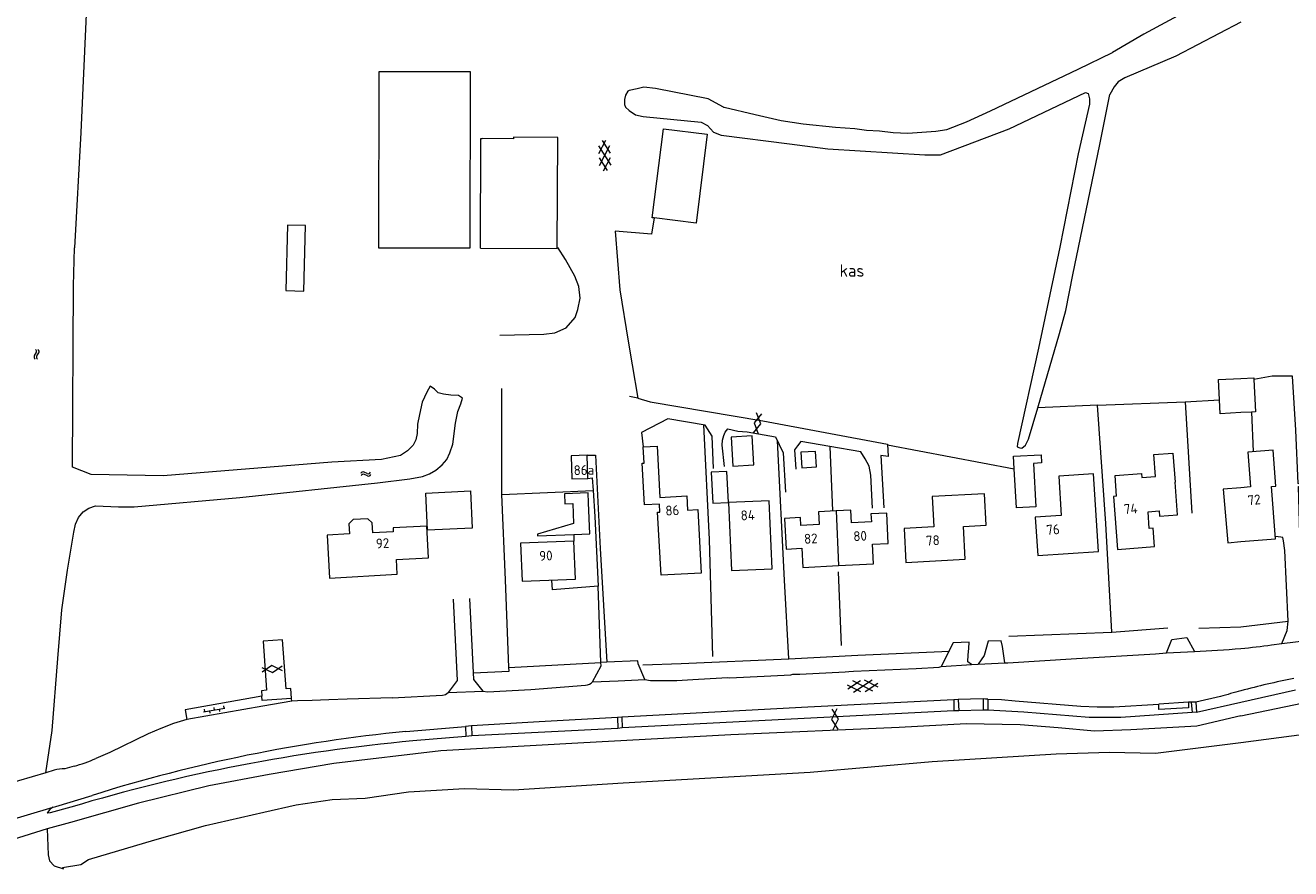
# Model space of a CAD drawing. Header units: metres. Extents: x 157366 to 159470, y 577030 to 578469.
# Tile 4 of 35: x 157753 to 158010, y 577152 to 577323. Entities that reach past the tile are written whole.
import ezdxf

# ---------------------------------------------------------------- set-up
doc = ezdxf.new("R2010")
doc.units = ezdxf.units.M
doc.header["$MEASUREMENT"] = 0
for name, color, linetype, lineweight in [('Gbkn_B01_hoofdgebouw', 1, 'Continuous', 18), ('Gbkn_B02_bijgebouw', 1, 'Continuous', 18), ('Gbkn_B07_tussenmuur', 252, 'Continuous', 18), ('Gbkn_B14_dakrand bijgebouw', 1, 'Continuous', 18), ('Gbkn_S01_gesloten verharding (g)', 252, 'Continuous', 18), ('Gbkn_S01_gesloten verharding (k)', 252, 'Continuous', 18), ('Gbkn_S02_open verharding', 252, 'Continuous', 18), ('Gbkn_S05_water', 252, 'Continuous', 18), ('Gbkn_T01_muur', 252, 'Continuous', 18), ('Gbkn_T09_insteek sloot', 252, 'Continuous', 18), ('Gbkn_T20_overige afscheiding', 252, 'Continuous', 18), ('Gbkn_V00_kant verharding', 252, 'Continuous', 18), ('Gbkn_Z02_huisnummer', 252, 'Continuous', 18), ('Gbkn_Z09_functieaanduiding', 252, 'Continuous', 18)]:
    doc.layers.add(name, color=color, linetype=linetype, lineweight=lineweight)
doc.styles.add('NLCS-ISO-M1000-T25', font='NLCS-ISO.ttf', dxfattribs={"height": 2.5})

msp = doc.modelspace()

# ---------------------------------------------------------------- linework, layer by layer
at = {"layer": 'Gbkn_B01_hoofdgebouw', "flags": 128}
for points in [[(157845.7, 577277.96), (157861.3, 577277.91), (157861.38, 577300.42), (157852.43, 577300.45), (157852.43, 577300.17), (157846.03, 577300.19)], [(157845.7, 577277.96), (157845.78, 577300.19), (157846.03, 577300.19)], [(157890.5, 577212.06), (157882.34, 577211.63), (157881.66, 577224.41), (157882.13, 577224.43), (157882.05, 577226.05), (157878.98, 577225.89), (157878.53, 577234.36), (157878.9, 577234.38), (157878.73, 577237.65), (157881.57, 577237.8), (157882.12, 577227.42), (157887.59, 577227.71), (157887.74, 577224.87), (157889.82, 577224.98), (157890.5, 577212.06)], [(158000, 577218.45), (158007.05, 577219.03), (158006.2, 577229.65), (158007.12, 577229.72), (158006.54, 577237.03), (158001.43, 577236.62), (158001.99, 577229.59), (158000, 577229.37)], [(157867.47, 577231.29), (157867.35, 577235.96), (157864.11, 577235.88), (157864.23, 577231.2), (157867.47, 577231.29)], [(157974.79, 577227.67), (157974.48, 577231.86), (157979.86, 577232.26), (157979.92, 577231.48), (157982.7, 577231.69), (157982.37, 577236.13), (157986.2, 577236.42), (157986.64, 577230.49)], [(157971.12, 577216.47), (157970.09, 577232.22), (157963.05, 577231.76), (157963.57, 577223.77), (157958.28, 577223.42), (157958.79, 577215.67), (157971.12, 577216.47)], [(157974.79, 577227.67), (157974.15, 577227.63), (157974.95, 577216.89), (157982.47, 577217.44), (157982.2, 577221.18), (157981.41, 577221.12), (157981.16, 577224.52), (157983.41, 577224.69), (157983.49, 577223.65), (157987.12, 577223.92), (157986.64, 577230.49)], [(158000, 577229.37), (157996.43, 577229.08), (157997.34, 577218.23), (158000, 577218.45)], [(157904.87, 577212.96), (157904.26, 577226.76), (157896.05, 577226.4), (157896.66, 577212.6), (157904.87, 577212.96)], [(157937.72, 577221.47), (157931.67, 577221.15), (157932.04, 577214.25), (157944.09, 577214.88), (157943.74, 577221.55), (157948.34, 577221.8), (157948, 577228.18)], [(157948, 577228.18), (157937.39, 577227.59), (157937.72, 577221.47)], [(157917.85, 577224.71), (157914.29, 577224.52), (157914.42, 577221.91), (157910.71, 577221.71), (157910.63, 577223.33), (157907.39, 577223.16), (157907.71, 577216.95), (157910.93, 577217.11), (157911.13, 577213.22), (157918.39, 577213.6)], [(157918.39, 577213.6), (157925.44, 577213.96), (157925.23, 577217.93), (157928.46, 577218.1), (157928.14, 577224.23), (157924.93, 577224.07), (157925.02, 577222.47), (157921, 577222.26), (157920.86, 577224.87), (157917.85, 577224.71)], [(157815.05, 577211.06), (157828.81, 577211.83), (157828.64, 577214.82), (157835.17, 577215.18), (157834.85, 577221.57), (157827.96, 577221.22), (157828, 577220.47), (157823.85, 577220.27), (157823.75, 577222.25), (157822.85, 577223.11), (157819.86, 577222.96), (157819.01, 577222.06), (157819.12, 577220.02), (157814.58, 577219.75), (157815.05, 577211.06)], [(157864.98, 577210.86), (157864.67, 577218.58), (157853.83, 577218.15), (157854.14, 577210.42), (157864.98, 577210.86)]]:
    msp.add_lwpolyline(points, dxfattribs=at)
at = {"layer": 'Gbkn_B02_bijgebouw', "flags": 128}
for points in [[(157913.89, 577233.6), (157913.68, 577236.76), (157910.72, 577236.57), (157910.92, 577233.4), (157913.89, 577233.6)], [(157896.05, 577226.4), (157895.72, 577232.7), (157892.53, 577232.53), (157892.86, 577226.23), (157896.05, 577226.4)], [(157864.42, 577226.19), (157864.57, 577222.16)], [(157864.65, 577219.91), (157867.87, 577220.03), (157867.63, 577226.31)]]:
    msp.add_lwpolyline(points, dxfattribs=at)
at = {"layer": 'Gbkn_B07_tussenmuur', "flags": 128}
msp.add_lwpolyline([(157917.85, 577224.71), (157918.39, 577213.6)], dxfattribs=at)
at = {"layer": 'Gbkn_B14_dakrand bijgebouw', "flags": 128}
for points in [[(157843.6, 577313.8), (157843.57, 577277.98), (157825.1, 577278), (157825.13, 577313.81), (157843.6, 577313.8)], [(157889.47, 577283.03), (157880.98, 577284.1), (157880.56, 577284.15), (157882.83, 577302.18), (157891.74, 577301.06), (157889.47, 577283.03)], [(157806.19, 577269.37), (157809.88, 577269.28), (157810.21, 577282.55), (157806.52, 577282.64), (157806.19, 577269.37)], [(158000, 577244.62), (157995.83, 577244.39), (157995.67, 577247.23), (157995.46, 577251.31), (158000, 577251.56)], [(158000, 577251.56), (158002.6, 577251.69), (158002.62, 577251.35), (158002.97, 577244.78)], [(158002.97, 577244.78), (158002.13, 577244.73), (158000, 577244.62)], [(157896.94, 577233.73), (157901.2, 577234.01), (157900.81, 577239.93), (157896.55, 577239.65), (157896.94, 577233.73)], [(157953.86, 577235.77), (157959.45, 577236.09), (157959.55, 577234.41), (157957.9, 577234.32), (157958.4, 577225.54), (157954.46, 577225.31), (157954.01, 577233.19), (157953.86, 577235.77)], [(157843.68, 577228.73), (157844.04, 577221.21), (157834.96, 577220.77), (157834.59, 577228.29), (157843.68, 577228.73)], [(157867.63, 577226.31), (157867.56, 577228.33), (157862.76, 577228.12), (157862.84, 577226.12), (157864.42, 577226.19)], [(157864.57, 577222.16), (157857.29, 577219.95), (157857.3, 577219.63), (157864.65, 577219.91)]]:
    msp.add_lwpolyline(points, dxfattribs=at)
at = {"layer": 'Gbkn_S01_gesloten verharding (g)', "flags": 128}
for points in [[(157901.11, 577240.5), (157902.6, 577242.34), (157901.75, 577244.55)], [(157902.71, 577244.4), (157901.22, 577242.56), (157902.07, 577240.35)], [(157801.36, 577192.96), (157803.49, 577191.93), (157805.45, 577193.25)], [(157805.52, 577192.28), (157803.39, 577193.32), (157801.43, 577192)], [(157918.02, 577184.52), (157916.95, 577182.41), (157918.24, 577180.43)], [(157917.28, 577180.38), (157918.35, 577182.49), (157917.06, 577184.47)]]:
    msp.add_lwpolyline(points, dxfattribs=at)
at = {"layer": 'Gbkn_S01_gesloten verharding (k)'}
for points in [[(157869.67, 577298.69), (157872.13, 577294.81)], [(157869.73, 577297.14), (157871.15, 577299.84)], [(157869.83, 577294.71), (157871.97, 577298.78)], [(157870.4, 577299.81), (157872.03, 577297.23)], [(157869.77, 577296.27), (157871.4, 577293.69)], [(157870.64, 577293.66), (157872.06, 577296.37)], [(157922.92, 577188), (157920.2, 577189.38)], [(157920.24, 577188.63), (157922.8, 577190.3)], [(157925.34, 577188.14), (157921.24, 577190.21)], [(157921.37, 577187.92), (157925.22, 577190.43)], [(157926.38, 577188.97), (157923.66, 577190.34)], [(157923.79, 577188.05), (157926.34, 577189.72)]]:
    msp.add_lwpolyline(points, dxfattribs=at)
at = {"layer": 'Gbkn_S02_open verharding'}
for points in [[(157789.52, 577183.93), (157793.86, 577184.68)], [(157789.63, 577184.45), (157789.72, 577183.96)], [(157790.7, 577184.13), (157790.79, 577183.64)], [(157791.6, 577184.8), (157791.69, 577184.3)], [(157792.68, 577184.48), (157792.76, 577183.98)], [(157793.58, 577185.14), (157793.66, 577184.65)]]:
    msp.add_lwpolyline(points, dxfattribs=at)
at = {"layer": 'Gbkn_S05_water'}
for points in [[(157755.58, 577256.72, 0.417728), (157755.41, 577257.44)], [(157756.07, 577256.71, 0.417728), (157755.89, 577257.44)], [(157755.19, 577256.17, 0.417728), (157755.37, 577255.45)], [(157755.67, 577256.16, 0.417728), (157755.85, 577255.44)], [(157822.1, 577232.55, 0.417728), (157821.41, 577232.26)], [(157822.17, 577232.08, 0.417728), (157821.48, 577231.78)], [(157822.7, 577232.25, 0.417728), (157823.39, 577232.54)], [(157822.77, 577231.77, 0.417728), (157823.46, 577232.07)]]:
    msp.add_lwpolyline(points, format="xyb", dxfattribs=at)
for points in [[(157755.19, 577256.17), (157755.58, 577256.72)], [(157755.67, 577256.16), (157756.06, 577256.71)], [(157822.7, 577232.25), (157822.1, 577232.55)], [(157822.77, 577231.77), (157822.17, 577232.08)]]:
    msp.add_lwpolyline(points, dxfattribs=at)
at = {"layer": 'Gbkn_T01_muur', "flags": 128}
msp.add_lwpolyline([(157864.65, 577219.91), (157864.67, 577218.58)], dxfattribs=at)
at = {"layer": 'Gbkn_T09_insteek sloot', "flags": 128}
for points in [[(157857.84, 577424.1), (157810, 577396.45), (157805.3, 577393.68), (157782.03, 577378.6), (157772.35, 577373.21), (157771.11, 577372.09), (157770.13, 577370.96), (157769.47, 577369.73), (157768.68, 577368.19), (157768.16, 577366.64), (157767.89, 577365.06), (157767.83, 577364.05), (157766.77, 577347.49), (157765.68, 577325.43), (157764.6, 577301.4), (157763.33, 577278.04)], [(158000, 577332.29), (157997.52, 577330.71), (157980.34, 577321.39), (157973.98, 577317.64)], [(158000, 577323.79), (157986.78, 577316.93), (157976.47, 577312.54), (157975.09, 577311.73), (157974.27, 577310.67), (157973.41, 577309.12)], [(157894.99, 577306.59), (157895.18, 577306.55), (157901.45, 577305.07), (157906.72, 577303.85), (157911.22, 577303.16), (157917.77, 577302.49), (157921.68, 577302.27), (157924.06, 577301.87), (157926.68, 577301.76), (157929.42, 577301.41), (157932.42, 577301.32), (157938.11, 577301.67), (157940.35, 577302.06), (157944.31, 577303.57), (157949.2, 577305.8), (157966.97, 577314.29), (157973.98, 577317.64)], [(157894.99, 577306.59), (157891.91, 577308.28), (157881.21, 577310.34), (157878.88, 577310.65), (157877.51, 577310.31), (157875.85, 577309.91), (157875.59, 577309.84), (157875.15, 577309), (157874.92, 577308.09), (157874.93, 577307.08), (157875.17, 577306.55), (157875.9, 577305.92), (157877.17, 577305.04), (157878.74, 577304.7), (157890.49, 577303.51), (157891.76, 577302.84), (157892.97, 577301.52), (157894.54, 577300.91), (157908.39, 577299.14), (157916.2, 577298.1), (157935.89, 577296.87), (157937.48, 577296.91), (157939.04, 577296.89), (157952.97, 577302.16), (157968.47, 577309.53), (157969.04, 577309.32), (157969.31, 577308.23), (157969.26, 577307.14), (157966.99, 577297.09), (157963.3, 577278.15), (157958.92, 577257.69), (157954.65, 577238.37), (157954.6, 577237.66), (157955.12, 577237.51)], [(157955.12, 577237.51), (157955.55, 577237.44), (157956.27, 577238.04), (157956.93, 577239.26), (157958.82, 577245.62), (157963.23, 577260.64), (157964.47, 577265.33), (157965.93, 577272.56), (157971.37, 577298.98), (157973.41, 577309.12)], [(157815.56, 577234.55), (157781.33, 577231.81), (157766.7, 577232.1), (157762.9, 577233.59), (157763.13, 577270.3), (157763.33, 577278.04)], [(157842.04, 577247.52), (157841.28, 577248.06), (157839.7, 577248.19), (157838.18, 577248.33), (157837.09, 577248.66), (157836.36, 577249.35), (157835.52, 577249.99), (157834.81, 577248.78), (157833.91, 577246.75), (157833.31, 577244.26), (157832.92, 577242.28), (157832.83, 577240.4), (157832.58, 577239.11), (157832.04, 577237.99), (157830.89, 577236.86), (157829.49, 577235.9), (157825.62, 577235.11), (157815.56, 577234.55)], [(157796.88, 577227.41), (157824.84, 577230.36), (157831.37, 577231.17), (157833.93, 577231.63), (157835.39, 577232.19), (157836.63, 577232.97), (157837.93, 577234.03), (157838.9, 577235.11), (157839.52, 577236.48), (157840.11, 577238.21), (157840.67, 577242.47), (157841.09, 577244.83), (157841.73, 577246.4), (157842.04, 577247.52)], [(157757.48, 577171.57), (157758.81, 577180.14), (157759.97, 577194.76), (157760.76, 577204.62), (157761.91, 577212.64), (157763.17, 577220.4), (157763.53, 577222), (157764.17, 577223.34), (157765.09, 577224.51), (157766.27, 577225.24), (157767.59, 577225.69), (157772.29, 577225.54), (157775.46, 577225.49), (157796.88, 577227.41)], [(158000, 577177.73), (158024.16, 577180.87), (158039.71, 577182.26), (158046.11, 577182.49), (158047.51, 577182.46), (158048.17, 577181.87), (158049.3, 577180.21), (158049.88, 577179.67), (158050.74, 577179.52), (158072.02, 577179.77), (158092.06, 577179.33), (158112.19, 577178.07), (158130.56, 577175.73), (158149.06, 577173.09), (158172.04, 577168.64)], [(157757.77, 577160.2), (157757.98, 577154.94), (157758.25, 577153.7), (157759.21, 577152.7), (157761.11, 577152.13), (157760.88, 577152.34), (157764.59, 577152.95), (157766.17, 577154.01), (157779.63, 577158), (157789.91, 577160.89), (157801.76, 577163.6), (157808.32, 577165.06), (157815.61, 577166.17), (157822.32, 577166.44), (157831.09, 577167.71), (157842.47, 577168.41), (157852.42, 577168.1), (157874.63, 577169.53), (157912.61, 577171.72), (157937.33, 577173.87), (157962.54, 577175.44), (157973.33, 577175.79), (157982.68, 577175.56), (158000, 577177.73)]]:
    msp.add_lwpolyline(points, dxfattribs=at)
at = {"layer": 'Gbkn_T20_overige afscheiding', "flags": 128}
for points in [[(157844.22, 577191.84), (157851.5, 577192.19), (157851.47, 577192.96), (157850.78, 577210.71), (157850.07, 577228.04), (157850.02, 577249.51)], [(157988.69, 577246.83), (157995.67, 577247.23)], [(157952.93, 577199.27), (157973.83, 577200.12), (157972.62, 577222.1), (157970.88, 577246.12), (157958.82, 577245.62)], [(157970.88, 577246.12), (157988.69, 577246.83), (157990.03, 577224.22)], [(157890.93, 577242.13), (157892.09, 577218.9), (157892.79, 577195.14)], [(157878.66, 577193.49), (157886.4, 577193.76), (157908.25, 577194.68), (157907.42, 577210.64), (157905.97, 577238.93)], [(157916.61, 577237.72), (157917.17, 577224.67)], [(157928.33, 577238.07), (157954.01, 577233.19)], [(157850.07, 577228.04), (157868.57, 577228.81)], [(157918.32, 577212.36), (157918.93, 577197.37)], [(157973.83, 577200.12), (157985.19, 577200.97)], [(157991.47, 577200.92), (158000, 577201.2)], [(158000, 577201.2), (158009.57, 577202.33)], [(157908.25, 577194.68), (157922.3, 577195.44), (157940.9, 577196.23)], [(157851.47, 577192.96), (157870.15, 577193.92)]]:
    msp.add_lwpolyline(points, dxfattribs=at)
at = {"layer": 'Gbkn_V00_kant verharding', "flags": 128}
for points in [[(157880.98, 577284.1), (157880.4, 577280.84), (157873.04, 577281.44), (157874.02, 577269.5), (157875.67, 577259.1), (157876.51, 577254.29), (157877.67, 577247.58), (157875.95, 577247.92)], [(157849.64, 577260.32), (157858.59, 577260.51), (157860.8, 577260.78), (157863.09, 577261.81), (157864.93, 577263.91), (157865.47, 577265.53), (157865.91, 577267.81), (157865.69, 577270.2), (157864.84, 577272.29), (157862.95, 577275.68), (157861.41, 577278.11)], [(158012.02, 577203.87), (158012.03, 577217.67), (158011.7, 577229.63), (158012.03, 577229.66), (158012.06, 577230.14), (158011.6, 577230.22), (158011.19, 577241.09), (158010.49, 577252.01), (158006.38, 577251.99), (158002.62, 577251.35)], [(157877.67, 577247.58), (157880.13, 577246.81), (157903.03, 577242.92), (157928.33, 577238.22), (157928.42, 577235.7), (157926.94, 577235.89), (157927.55, 577225.29)], [(158002.13, 577244.73), (158002.52, 577236.7)], [(157893, 577233.3), (157892.75, 577239.83), (157891.29, 577242.07), (157883.75, 577243.38), (157878.4, 577240.57), (157878.73, 577237.65)], [(157895.21, 577233.69), (157894.72, 577238.04), (157894.8, 577239.06), (157895.06, 577239.99), (157895.34, 577240.68), (157895.88, 577241.34), (157897.96, 577240.87), (157899.84, 577240.71), (157905.6, 577239.71), (157907.14, 577236.47), (157907.6, 577228.47)], [(157925.24, 577225.23), (157924.89, 577231.93), (157924.57, 577233.79), (157923.79, 577235.24), (157922.88, 577236.64), (157916.61, 577237.72), (157910.68, 577238.74), (157910.04, 577237.86), (157909.4, 577237.1), (157909.71, 577233.18)], [(157867.35, 577235.96), (157869.08, 577236.02), (157870.01, 577217.04), (157871.32, 577193.99), (157870.15, 577193.92)], [(157867.47, 577231.29), (157868.4, 577231.4), (157868.57, 577228.81), (157868.9, 577223.57), (157869.57, 577209.39)], [(158009.38, 577200.46), (158009.57, 577202.33), (158008.92, 577216.65), (158008.68, 577218.63), (158008.53, 577219.3), (158008.08, 577219.37), (158007.01, 577219.49)], [(158000, 577183.11), (158023.11, 577187.96), (158040.66, 577192), (158048.8, 577193.95), (158054.32, 577195.31), (158059.08, 577197.03), (158065.45, 577199.53), (158071.08, 577202.05), (158089.5, 577211.29), (158088.27, 577214)], [(157870.15, 577193.92), (157869.57, 577209.39), (157860.29, 577208.71), (157860.19, 577210.67)], [(157840.17, 577206.76), (157840.96, 577190.29), (157839.18, 577187.83)], [(157846.25, 577188.13), (157844.37, 577190.49), (157843.55, 577206.94)], [(157807.37, 577186.66), (157807.24, 577188.65), (157806.25, 577188.58), (157805.56, 577198.52), (157801.59, 577198.25), (157802.27, 577188.31), (157801.26, 577188.22), (157801.35, 577187.09)], [(157952.14, 577193.9), (157951.63, 577197.19), (157951.36, 577198.36), (157948.75, 577198.28), (157947.93, 577195.38), (157946.71, 577193.59)], [(157984.93, 577195.88), (157986, 577198.62), (157989.02, 577198.98), (157990.58, 577196.2)], [(158008.29, 577197.83), (158009.38, 577200.46)], [(158008.29, 577197.83), (158013.3, 577198.43)], [(157945.34, 577193.51), (157944.62, 577194.11), (157944.69, 577195.48), (157944.78, 577196.76), (157944.85, 577198.04), (157941.64, 577197.94), (157939.16, 577193.15)], [(157952.14, 577193.9), (157952.73, 577193.88), (157966.67, 577194.77), (157982.69, 577195.73), (157984.93, 577195.88)], [(157984.93, 577195.88), (157990.58, 577196.2)], [(158006.24, 577197.51), (158008.29, 577197.83)], [(157868.47, 577190.04), (157870.17, 577193.26), (157870.15, 577193.92)], [(157879.03, 577190.49), (157877.74, 577193.67), (157877.64, 577194.29), (157871.32, 577193.99)], [(157888.82, 577190.49), (157894.65, 577190.81), (157895.88, 577190.88), (157896.21, 577190.82), (157903.29, 577191.14), (157908.66, 577191.46), (157909.12, 577191.57), (157910.08, 577191.59), (157910.48, 577191.57), (157919.68, 577192.04), (157920.45, 577192.11), (157921.41, 577192.17), (157934.14, 577192.73), (157938.75, 577193.03), (157939.16, 577193.15)], [(157939.16, 577193.15), (157945.34, 577193.51)], [(157945.34, 577193.51), (157946.71, 577193.59)], [(157946.71, 577193.59), (157952.14, 577193.9)], [(157839.18, 577187.83), (157846.25, 577188.13), (157847.12, 577187.97), (157855.9, 577188.48), (157867.05, 577189.34)], [(157868.47, 577190.04), (157873.64, 577190.2), (157879.03, 577190.49)], [(157879.03, 577190.49), (157880.18, 577190.28)], [(158000, 577185.9), (158011.12, 577188.41)], [(157801.35, 577187.09), (157785.79, 577184.37), (157786.14, 577182.41)], [(157807.44, 577186.09), (157801.55, 577185.09), (157786.14, 577182.41)], [(157807.37, 577186.66), (157801.42, 577186.23), (157801.35, 577187.09)], [(157807.44, 577186.09), (157807.37, 577186.66)], [(157827.77, 577186.77), (157818.68, 577186.5), (157814.91, 577186.38), (157811.54, 577186.27), (157808.57, 577186.2), (157807.44, 577186.09)], [(157827.77, 577186.77), (157837.99, 577187.34)], [(157941.75, 577186.38), (157912.14, 577184.89), (157874.39, 577182.84)], [(157942.62, 577186.42), (157941.75, 577186.38)], [(157941.75, 577186.38), (157941.79, 577184.14)], [(157947.73, 577186.55), (157945.17, 577186.53), (157942.62, 577186.42)], [(157942.62, 577186.42), (157942.76, 577184.17)], [(157947.73, 577186.55), (157947.71, 577184.26)], [(157947.73, 577186.57), (157947.73, 577186.55)], [(157948.67, 577186.53), (157948.2, 577186.54), (157947.73, 577186.55)], [(157948.67, 577186.53), (157951.45, 577186.42), (157954.23, 577186.2), (157967.5, 577185.1), (157970.85, 577184.97), (157974.2, 577184.97), (157983.34, 577185.52)], [(157948.67, 577186.53), (157948.69, 577184.28)], [(157989.37, 577185.9), (157989.41, 577184.74), (157983.39, 577184.39), (157983.34, 577185.52)], [(157989.37, 577185.9), (157983.34, 577185.52)], [(157989.91, 577185.87), (157989.37, 577185.9)], [(157990.85, 577185.92), (157989.91, 577185.87)], [(157989.91, 577185.87), (157990.12, 577183.77)], [(157995.84, 577187.03), (157990.85, 577185.92)], [(157990.85, 577185.92), (157991.01, 577183.86)], [(157991.01, 577183.86), (158000, 577185.9)], [(158000, 577183.11), (157991.06, 577181), (157977.67, 577180.26), (157970.33, 577180.02), (157962.95, 577180.69), (157955.2, 577181.32), (157944.23, 577181.48), (157930.66, 577180.77), (157896.49, 577179.3), (157865.45, 577177.56), (157837.68, 577176.01), (157815.97, 577173.45), (157802.86, 577171.21), (157790.58, 577168.92), (157776.34, 577165.39), (157762.5, 577161.52), (157757.77, 577160.2), (157745.89, 577156.48)], [(157874.39, 577182.84), (157873.48, 577182.8)], [(157874.39, 577182.84), (157874.46, 577180.68)], [(157941.79, 577184.14), (157874.46, 577180.68)], [(157942.76, 577184.17), (157941.79, 577184.14)], [(157947.71, 577184.26), (157942.76, 577184.17)], [(157948.69, 577184.28), (157947.71, 577184.26)], [(157990.12, 577183.77), (157975.66, 577182.82), (157969.22, 577182.8), (157955.93, 577183.87), (157948.69, 577184.28)], [(157991.01, 577183.86), (157990.12, 577183.77)], [(157786.14, 577182.41), (157783.4, 577181.57), (157780.83, 577180.59), (157778.29, 577179.5)], [(157830.55, 577179.94), (157842.64, 577180.98)], [(157843.87, 577181.08), (157842.64, 577180.98)], [(157842.64, 577180.98), (157842.75, 577178.97)], [(157873.48, 577182.8), (157857.64, 577181.88), (157843.87, 577181.08)], [(157843.87, 577181.08), (157843.95, 577179.05)], [(157873.55, 577180.58), (157843.95, 577179.05)], [(157873.48, 577182.8), (157873.55, 577180.58)], [(157874.46, 577180.68), (157873.55, 577180.58)], [(157778.29, 577179.5), (157770.47, 577175.71), (157767.65, 577174.48)], [(157842.75, 577178.97), (157832, 577178.03)], [(157843.95, 577179.05), (157842.75, 577178.97)], [(157763.23, 577172.89), (157761.37, 577172.4)], [(157759.19, 577172.08), (157757.48, 577171.57), (157746.33, 577168.3)], [(157759.02, 577164.61), (157759.51, 577164.76), (157766.9, 577166.99)], [(157744.66, 577160.38), (157759.02, 577164.61)], [(157762.61, 577164.61), (157758.41, 577163.47), (157757.81, 577163.41)]]:
    msp.add_lwpolyline(points, dxfattribs=at)
at = {"layer": 'Gbkn_V00_kant verharding'}
for points in [[(157990.58, 577196.2, 0.016044), (158000, 577196.79)], [(158000, 577196.79, 0.010581), (158006.24, 577197.51)], [(158010.77, 577190.71, 0.016763), (158000, 577188.2)], [(157867.05, 577189.34, 0.226757), (157868.47, 577190.04)], [(157880.18, 577190.28, 0.020948), (157888.82, 577190.49)], [(158000, 577188.2, 0.00652), (157995.84, 577187.03)], [(157837.99, 577187.34, 0.163849), (157839.18, 577187.83)], [(157832, 577178.03, 0.050379), (157762.61, 577164.61)], [(157830.55, 577179.94, 0.051957), (157766.9, 577166.99)], [(157763.23, 577172.89, 0.034866), (157767.65, 577174.48)], [(157761.37, 577172.4, 0.074861), (157759.19, 577172.08)], [(157759.02, 577164.61, 0.192851), (157757.81, 577163.41)]]:
    msp.add_lwpolyline(points, format="xyb", dxfattribs=at)

# ---------------------------------------------------------------- texts
at = {"layer": 'Gbkn_Z02_huisnummer', "style": 'NLCS-ISO-M1000-T25'}
for s, rotation, p in [('86a', 1.5466, (157864.65, 577231.92)), ('72', 6.2579, (158001.49, 577225.79)), ('86', 2.9797, (157883.28, 577223.72)), ('84', 2.5219, (157898.55, 577222.75)), ('74', 4.1877, (157976.33, 577224.03)), ('76', 3.7264, (157960.59, 577219.82)), ('92', 2.9225, (157824.54, 577217.05)), ('82', 2.9797, (157911.42, 577218)), ('80', 2.9797, (157921.42, 577218.53)), ('78', 2.9797, (157936.17, 577217.63)), ('90', 2.2929, (157857.67, 577214.55))]:
    msp.add_text(s, height=2, rotation=rotation, dxfattribs=at).set_placement(p)
at = {"layer": 'Gbkn_Z09_functieaanduiding', "style": 'NLCS-ISO-M1000-T25'}
msp.add_text('kas', height=2.5, dxfattribs=at).set_placement((157918.58, 577272.18))

doc.saveas('drawing.dxf')
